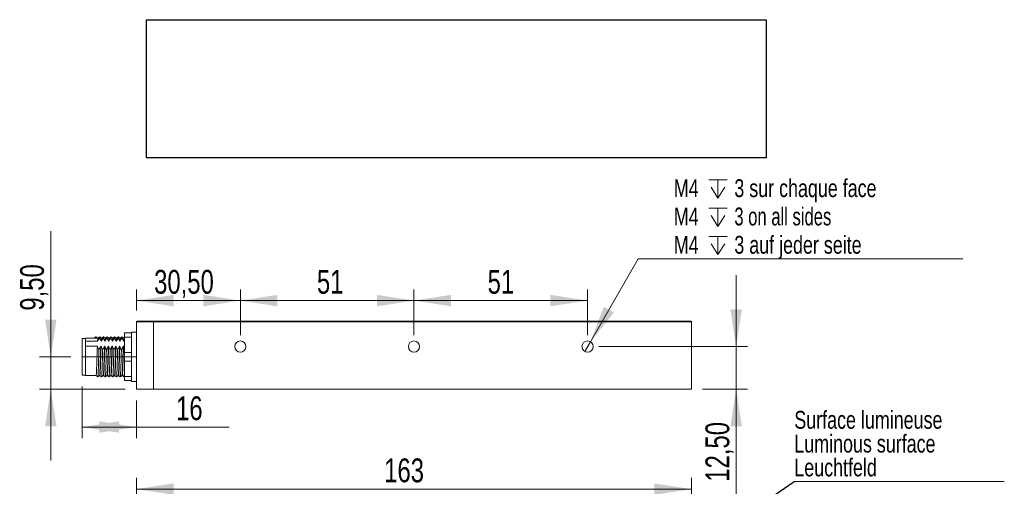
# Model space of a CAD drawing. Header units: millimetres. Extents: x 16 to 406, y 17 to 284.
# Tile 2 of 28: x 18 to 106, y 71 to 112. Entities that reach past the tile are written whole.
import ezdxf

# ---------------------------------------------------------------- set-up
doc = ezdxf.new("R2010")
doc.units = ezdxf.units.MM
doc.linetypes.add('CENTERX2', pattern=[20.32, 12.7, -2.54, 2.54, -2.54])
doc.styles.add('SLDTEXTSTYLE0', font='TXT', dxfattribs={"width": 0.75})
doc.styles.add('SLDTEXTSTYLE1', font='TXT', dxfattribs={"width": 0.696429})
doc.dimstyles.new('SLDDIMSTYLE0', dxfattribs={"dimtxt": 2.116667, "dimasz": 3.302, "dimexe": 0, "dimexo": 0.0625, "dimgap": 0.529167, "dimtad": 1, "dimtoh": 1, "dimlfac": 3.3, "dimrnd": 1e-09, "dimzin": 12, "dimdsep": 46, "dimtxsty": 'SLDTEXTSTYLE0', "dimsah": 1, "dimcen": 0.09, "dimadec": 0, "dimazin": 0, "dimtfac": 1, "dimtofl": 0, "dimtmove": 0, "dimatfit": 3, "dimfxl": 1, "dimtolj": 1, "dimtzin": 12, "dimarcsym": 0})
doc.dimstyles.new('SLDDIMSTYLE1', dxfattribs={"dimtxt": 0, "dimasz": 1.016, "dimexe": 0, "dimexo": 0.0625, "dimgap": 0, "dimtad": 0, "dimtih": 1, "dimtoh": 1, "dimdec": 0, "dimrnd": 1e-09, "dimzin": 0, "dimdsep": 46, "dimtxsty": 'Standard', "dimblk1": 'DOT', "dimblk2": 'DOT', "dimsah": 1, "dimcen": 0.09, "dimadec": 0, "dimazin": 0, "dimtfac": 1.016, "dimtdec": 0, "dimtofl": 0, "dimtmove": 0, "dimatfit": 3, "dimldrblk": 'DOT', "dimfxl": 1, "dimtolj": 1, "dimtzin": 0, "dimarcsym": 0})
doc.dimstyles.new('SLDDIMSTYLE2', dxfattribs={"dimtxt": 2.116667, "dimasz": 3.302, "dimexe": 0, "dimexo": 0.0625, "dimgap": 0.529167, "dimtad": 1, "dimtoh": 1, "dimlfac": 3.3, "dimrnd": 1e-09, "dimzin": 12, "dimdsep": 46, "dimtxsty": 'SLDTEXTSTYLE0', "dimsah": 1, "dimcen": 0.09, "dimadec": 0, "dimazin": 0, "dimtfac": 1, "dimtofl": 0, "dimtmove": 0, "dimatfit": 3, "dimfxl": 1, "dimtolj": 1, "dimtzin": 12, "dimarcsym": 0})
doc.dimstyles.new('SLDDIMSTYLE3', dxfattribs={"dimtxt": 1.5875, "dimasz": 3.302, "dimexe": 0, "dimexo": 0.0625, "dimgap": 0.396875, "dimtad": 0, "dimtih": 1, "dimtoh": 1, "dimlfac": 3.3, "dimrnd": 1e-09, "dimzin": 12, "dimdsep": 46, "dimtxsty": 'SLDTEXTSTYLE0', "dimsah": 1, "dimcen": 0.09, "dimadec": 0, "dimazin": 0, "dimtfac": 1, "dimtmove": 0, "dimatfit": 3, "dimfxl": 1, "dimtolj": 1, "dimtzin": 12, "dimarcsym": 0})
picture_1 = doc.add_image_def('image9.bmp', size_in_pixel=(283, 63))

# ---------------------------------------------------------------- blocks, each defined once
blk = doc.blocks.new('*D116')
at = {"color": 7, "linetype": 'Continuous', "lineweight": 0}
for p, q in [((28.311, 65.818), (28.311, 71.569)), ((77.705, 67.333), (77.705, 71.569)), ((28.311, 70.569), (77.705, 70.569))]:
    blk.add_line(p, q, dxfattribs=at)
for points in [[(28.311, 70.569), (31.613, 70.061), (31.613, 71.077)], [(77.705, 70.569), (74.403, 71.077), (74.403, 70.061)]]:
    blk.add_solid(points, dxfattribs=at)
at = {"color": 7, "linetype": 'Continuous', "lineweight": 0, "insert": (50.359, 73.298), "char_height": 2.1167, "attachment_point": 1, "style": 'SLDTEXTSTYLE0'}
blk.add_mtext('163', dxfattribs=at)
blk = doc.blocks.new('SW_NOTE_8')
at = {"color": 0, "linetype": 'Continuous', "lineweight": 0}
for p, q in [((0, 0), (18.692, 0)), ((18.692, 0), (0, 0)), ((0, 0), (18.692, 0)), ((18.692, 0), (0, 0)), ((0, 0), (18.692, 0)), ((18.692, 0), (0, 0))]:
    blk.add_line(p, q, dxfattribs=at)
at = {"color": 0, "linetype": 'Continuous', "lineweight": 0, "char_height": 1.5875, "attachment_point": 1, "style": 'SLDTEXTSTYLE0'}
for s, insert in [('Surface lumineuse', (0.001, 6.281)), ('Luminous surface', (0.001, 4.164)), ('Leuchtfeld', (0.001, 2.047))]:
    blk.add_mtext(s, dxfattribs=dict(at, insert=insert))
blk = doc.blocks.new('_DOT')
at = {"color": 0, "linetype": 'ByBlock', "lineweight": -2}
blk.add_line((-0.5, 0), (-1, 0), dxfattribs=at)
at = {"color": 0, "linetype": 'ByBlock', "const_width": 0.5}
blk.add_lwpolyline([(-0.25, 0, 1), (0.25, 0, 1)], format="xyb", close=True, dxfattribs=at)
blk = doc.blocks.new('*D121')
at = {"color": 7, "linetype": 'Continuous', "lineweight": 0}
for p, q in [((20.679, 82.343), (20.679, 93.504)), ((22.463, 82.343), (19.679, 82.343)), ((20.679, 82.343), (20.679, 79.464)), ((27.311, 79.464), (19.679, 79.464)), ((20.679, 79.464), (20.679, 73.114))]:
    blk.add_line(p, q, dxfattribs=at)
for points in [[(20.679, 82.343), (21.187, 85.645), (20.171, 85.645)], [(20.679, 79.464), (20.171, 76.162), (21.187, 76.162)]]:
    blk.add_solid(points, dxfattribs=at)
at = {"color": 7, "linetype": 'Continuous', "lineweight": 0, "insert": (17.95, 86.447), "char_height": 2.1167, "attachment_point": 1, "rotation": 90, "style": 'SLDTEXTSTYLE0'}
blk.add_mtext('9,50', dxfattribs=at)
blk = doc.blocks.new('*D122')
at = {"color": 7, "linetype": 'Continuous', "lineweight": 0}
for p, q in [((28.311, 86.464), (28.311, 88.342)), ((37.554, 84.252), (37.554, 88.342)), ((37.554, 87.342), (28.311, 87.342))]:
    blk.add_line(p, q, dxfattribs=at)
for points in [[(28.311, 87.342), (31.613, 86.834), (31.613, 87.85)], [(37.554, 87.342), (34.252, 87.85), (34.252, 86.834)]]:
    blk.add_solid(points, dxfattribs=at)
at = {"color": 7, "linetype": 'Continuous', "lineweight": 0, "insert": (29.881, 90.07), "char_height": 2.1167, "attachment_point": 1, "style": 'SLDTEXTSTYLE0'}
blk.add_mtext('30,50', dxfattribs=at)
blk = doc.blocks.new('*D123')
at = {"color": 7, "linetype": 'Continuous', "lineweight": 0}
for p, q in [((37.554, 84.252), (37.554, 88.342)), ((53.008, 84.252), (53.008, 88.342)), ((37.554, 87.342), (53.008, 87.342))]:
    blk.add_line(p, q, dxfattribs=at)
for points in [[(37.554, 87.342), (40.856, 86.834), (40.856, 87.85)], [(53.008, 87.342), (49.706, 87.85), (49.706, 86.834)]]:
    blk.add_solid(points, dxfattribs=at)
at = {"color": 7, "linetype": 'Continuous', "lineweight": 0, "insert": (44.371, 90.07), "char_height": 2.1167, "attachment_point": 1, "style": 'SLDTEXTSTYLE0'}
blk.add_mtext('51', dxfattribs=at)
blk = doc.blocks.new('*D124')
at = {"color": 7, "linetype": 'Continuous', "lineweight": 0}
for p, q in [((53.008, 84.252), (53.008, 88.342)), ((68.463, 84.252), (68.463, 88.342)), ((53.008, 87.342), (68.463, 87.342))]:
    blk.add_line(p, q, dxfattribs=at)
for points in [[(53.008, 87.342), (56.31, 86.834), (56.31, 87.85)], [(68.463, 87.342), (65.161, 87.85), (65.161, 86.834)]]:
    blk.add_solid(points, dxfattribs=at)
at = {"color": 7, "linetype": 'Continuous', "lineweight": 0, "insert": (59.566, 90.07), "char_height": 2.1167, "attachment_point": 1, "style": 'SLDTEXTSTYLE0'}
blk.add_mtext('51', dxfattribs=at)
blk = doc.blocks.new('*D125')
at = {"color": 7, "linetype": 'Continuous', "lineweight": 0}
for p, q in [((81.686, 83.252), (81.686, 89.602)), ((69.463, 83.252), (82.686, 83.252)), ((81.686, 83.252), (81.686, 79.464)), ((78.705, 79.464), (82.686, 79.464)), ((81.686, 79.464), (81.686, 69.643))]:
    blk.add_line(p, q, dxfattribs=at)
for points in [[(81.686, 83.252), (82.194, 86.554), (81.178, 86.554)], [(81.686, 79.464), (81.178, 76.162), (82.194, 76.162)]]:
    blk.add_solid(points, dxfattribs=at)
at = {"color": 7, "linetype": 'Continuous', "lineweight": 0, "insert": (78.957, 71.23), "char_height": 2.1167, "attachment_point": 1, "rotation": 90, "style": 'SLDTEXTSTYLE0'}
blk.add_mtext('12,50', dxfattribs=at)
blk = doc.blocks.new('*D126')
at = {"color": 7, "linetype": 'Continuous', "lineweight": 0}
for p, q in [((23.463, 79.706), (23.463, 75.092)), ((28.311, 78.464), (28.311, 75.092)), ((23.463, 76.092), (28.311, 76.092)), ((28.311, 76.092), (36.547, 76.092))]:
    blk.add_line(p, q, dxfattribs=at)
for points in [[(23.463, 76.092), (26.765, 75.584), (26.765, 76.6)], [(28.311, 76.092), (25.009, 76.6), (25.009, 75.584)]]:
    blk.add_solid(points, dxfattribs=at)
at = {"color": 7, "linetype": 'Continuous', "lineweight": 0, "insert": (31.833, 78.82), "char_height": 2.1167, "attachment_point": 1, "style": 'SLDTEXTSTYLE0'}
blk.add_mtext('16', dxfattribs=at)
blk = doc.blocks.new('SW_SYMBOL_HOLE_DEPTH')
at = {"color": 0, "linetype": 'Continuous', "lineweight": 0}
for p, q in [((0, 875), (800, 875)), ((400, 875), (400, 75)), ((100, 555), (400, 75)), ((700, 555), (400, 75))]:
    blk.add_line(p, q, dxfattribs=at)
blk = doc.blocks.new('*D127')
at = {"color": 7, "linetype": 'Continuous', "lineweight": 0}
for p, q in [((68.713, 83.685), (72.965, 91.055)), ((72.965, 91.055), (101.856, 91.055)), ((68.213, 82.819), (68.713, 83.685))]:
    blk.add_line(p, q, dxfattribs=at)
blk.add_solid([(68.713, 83.685), (70.803, 86.291), (69.923, 86.799)], dxfattribs=at)
at = {"color": 7, "linetype": 'Continuous', "lineweight": 0, "xscale": 0.0020277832, "yscale": 0.0020277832, "zscale": 0.0020277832}
for p in [(79.259, 96.31), (79.259, 93.793), (79.259, 91.276)]:
    blk.add_blockref('SW_SYMBOL_HOLE_DEPTH', p, dxfattribs=at)
at = {"color": 7, "linetype": 'Continuous', "lineweight": 0, "char_height": 1.5875, "attachment_point": 1}
for s, insert, style in [('3 sur chaque face', (81.529, 98.136), 'SLDTEXTSTYLE0'), ('M4', (76.14, 98.136), 'SLDTEXTSTYLE0'), ('M4', (76.14, 95.619), 'SLDTEXTSTYLE0'), ('3 on all sides', (81.529, 95.619), 'SLDTEXTSTYLE1'), ('M4', (76.14, 93.102), 'SLDTEXTSTYLE0'), ('3 auf jeder seite', (81.529, 93.102), 'SLDTEXTSTYLE0')]:
    blk.add_mtext(s, dxfattribs=dict(at, insert=insert, style=style))

msp = doc.modelspace()

# ---------------------------------------------------------------- linework, layer by layer
at = {"color": 7, "linetype": 'Continuous', "lineweight": 15}
for p, q in [((28.3111, 85.4638), (28.3717, 85.5245)), ((29.8263, 85.4638), (28.3111, 85.4638)), ((28.3111, 79.4638), (28.3111, 85.4638)), ((28.3717, 85.5245), (29.8263, 85.5245)), ((29.8263, 85.5245), (29.8263, 85.4638)), ((29.8263, 85.5245), (76.1899, 85.5245)), ((29.8263, 85.4638), (29.8263, 85.5245)), ((29.8263, 79.4638), (29.8263, 85.4638)), ((76.1899, 85.4638), (29.8263, 85.4638)), ((29.8263, 79.4638), (29.8263, 85.4638)), ((76.1899, 85.5245), (76.1899, 85.4638)), ((76.1899, 85.5245), (77.6445, 85.5245)), ((77.7051, 85.4638), (76.1899, 85.4638)), ((77.7051, 85.4638), (77.6445, 85.5245)), ((77.7051, 79.4638), (77.7051, 85.4638)), ((27.2505, 84.4638), (27.8566, 84.4638)), ((27.2505, 84.0851), (27.2505, 84.4638)), ((27.8566, 84.5396), (27.8566, 84.4638)), ((27.8566, 84.4638), (27.8566, 84.0851)), ((23.4626, 82.3426), (23.4626, 83.979)), ((23.7657, 83.7234), (23.7657, 84.0093)), ((23.7657, 83.7234), (23.7657, 83.4997)), ((23.7657, 83.7234), (24.8476, 83.7234)), ((23.7657, 83.4997), (23.7657, 83.276)), ((24.8277, 83.276), (23.7657, 83.276)), ((23.7657, 80.676), (23.7657, 83.276)), ((24.546, 84.0093), (24.6975, 84.1305)), ((24.849, 84.0093), (24.546, 84.0093)), ((24.6975, 84.1305), (24.849, 84.0093)), ((25.161, 83.276), (25.1307, 83.276)), ((25.1506, 83.7234), (25.1809, 83.7234)), ((25.4944, 83.276), (25.4641, 83.276)), ((25.4839, 83.7234), (25.5142, 83.7234)), ((25.8277, 83.276), (25.7974, 83.276)), ((25.8173, 83.7234), (25.8476, 83.7234)), ((26.161, 83.276), (26.1307, 83.276)), ((26.1506, 83.7234), (26.1809, 83.7234)), ((26.4944, 83.276), (26.4641, 83.276)), ((26.4839, 83.7234), (26.5142, 83.7234)), ((26.8277, 83.276), (26.7974, 83.276)), ((26.8173, 83.7234), (26.8476, 83.7234)), ((27.161, 83.276), (27.1307, 83.276)), ((27.1506, 83.7234), (27.1809, 83.7234)), ((27.8566, 84.0851), (27.2505, 84.0851)), ((27.2505, 84.0851), (27.2505, 82.7214)), ((27.8566, 84.0851), (27.8566, 83.8986)), ((27.8566, 83.8986), (27.8566, 82.9079)), ((27.2505, 82.7214), (27.8566, 82.7214)), ((27.2505, 81.9638), (27.2505, 82.7214)), ((27.8566, 82.9079), (27.8566, 82.7214)), ((27.8566, 82.7214), (27.8566, 81.9638)), ((23.4626, 80.7063), (23.4626, 82.3426)), ((27.8566, 81.9638), (27.2505, 81.9638)), ((27.2505, 81.9638), (27.2505, 80.6002)), ((27.8566, 81.9638), (27.8566, 81.7774)), ((27.8566, 81.7774), (27.8566, 80.7867)), ((27.8566, 80.7867), (27.8566, 80.6002)), ((27.2505, 80.6002), (27.8566, 80.6002)), ((27.2505, 80.2214), (27.2505, 80.6002)), ((27.8566, 80.2214), (27.2505, 80.2214)), ((27.8566, 80.6002), (27.8566, 80.2214)), ((27.8566, 80.2214), (27.8566, 80.1457)), ((28.3111, 79.4638), (29.8263, 79.4638)), ((29.8263, 79.4638), (77.7051, 79.4638))]:
    msp.add_line(p, q, dxfattribs=at)
at = {"color": 7, "linetype": 'CENTERX2', "lineweight": 0}
msp.add_line((23.4626, 82.3426), (28.2531, 82.3426), dxfattribs=at)
at = {"color": 7, "linetype": 'Continuous', "lineweight": 15}
for centre in [(37.5535, 83.2517), (53.0081, 83.2517), (68.4626, 83.2517)]:
    msp.add_circle(centre, 0.5, dxfattribs=at)
for points in [[(28.3111, 84.5396), (27.8566, 84.5396)], [(23.7657, 83.979), (23.4626, 83.979)], [(24.5409, 84.0093), (23.7657, 84.0093)], [(24.6987, 84.1247), (24.6975, 84.1305)], [(24.8502, 84.0038), (24.849, 84.0093)], [(24.8793, 84.0093), (24.8541, 84.0093)], [(25.546, 84.0093), (25.5156, 84.0093)], [(25.8794, 84.0093), (25.849, 84.0093)], [(26.8793, 84.0093), (26.849, 84.0093)], [(27.1809, 83.7234), (27.2505, 83.8681)], [(27.2127, 84.0093), (27.1823, 84.0093)], [(27.2505, 84.0401), (27.2114, 84.0088)], [(23.4626, 80.7063), (23.7657, 80.7063)], [(23.7657, 80.676), (24.7126, 80.676)], [(25.349, 80.676), (25.3793, 80.676)], [(25.6823, 80.676), (25.7127, 80.676)], [(26.0157, 80.676), (26.046, 80.676)], [(27.0156, 80.676), (27.046, 80.676)], [(27.1987, 80.5552), (27.2505, 80.5967)], [(27.8566, 80.1457), (28.3111, 80.1457)]]:
    msp.add_open_spline(points, degree=1, dxfattribs=at)
for points, knots in [([(24.8502, 84.0088), (24.825, 84.029), (24.7744, 84.0694), (24.7239, 84.1098), (24.6986, 84.1301)], [0, 0, 0, 0, 0.4999981, 1, 1, 1, 1]), ([(24.8277, 83.276), (24.8257, 83.222), (24.8184, 83.0311), (24.8056, 82.6618), (24.7911, 82.1772), (24.7755, 81.7052), (24.7598, 81.2875), (24.7453, 80.9526), (24.7293, 80.7467), (24.7187, 80.6582), (24.7131, 80.6802), (24.7126, 80.6823)], [0, 0, 0, 0, 0.0531468, 0.1877034, 0.3192349, 0.4531414, 0.5871672, 0.7186424, 0.8531451, 0.9862195, 1, 1, 1, 1]), ([(24.9671, 82.9904), (24.9532, 83.0119), (24.9166, 83.0683), (24.8662, 83.163), (24.8406, 83.2382), (24.8277, 83.276)], [0, 0, 0, 0, 0.2340907, 0.6153347, 1, 1, 1, 1]), ([(24.8476, 83.7234), (24.8691, 83.7723), (24.9015, 83.8458), (24.9609, 83.9399), (24.9944, 83.986), (25.0112, 84.009)], [0, 0, 0, 0, 0.4964617, 0.7479034, 1, 1, 1, 1]), ([(24.878, 83.9948), (24.8746, 83.9912), (24.8661, 83.9822), (24.8555, 83.8564), (24.8489, 83.7466), (24.8476, 83.7234)], [0, 0, 0, 0, 0.3530326, 0.8637262, 1, 1, 1, 1]), ([(25.0297, 84.1301), (25.0044, 84.1098), (24.9539, 84.0694), (24.9033, 84.029), (24.8781, 84.0088)], [0, 0, 0, 0, 0.500006, 1, 1, 1, 1]), ([(25.1307, 83.276), (25.1092, 83.2272), (25.0768, 83.1536), (25.0174, 83.0595), (24.9839, 83.0135), (24.9671, 82.9904)], [0, 0, 0, 0, 0.4964606, 0.7479037, 1, 1, 1, 1]), ([(25.0296, 84.1204), (25.0274, 84.1199), (25.0215, 84.1185), (25.0152, 84.0512), (25.0112, 84.009)], [0, 0, 0, 0, 0.3738028, 1, 1, 1, 1]), ([(25.0112, 84.009), (25.0251, 83.9876), (25.0617, 83.9311), (25.1121, 83.8364), (25.1377, 83.7612), (25.1506, 83.7234)], [0, 0, 0, 0, 0.23409102, 0.61533398, 1, 1, 1, 1]), ([(25.1307, 83.276), (25.1287, 83.222), (25.1214, 83.0311), (25.1086, 82.6618), (25.0942, 82.1772), (25.0785, 81.7052), (25.0628, 81.2876), (25.0484, 80.9522), (25.0324, 80.7483), (25.0221, 80.6587), (25.017, 80.6773), (25.017, 80.6775)], [0, 0, 0, 0, 0.0537784, 0.189934, 0.3230286, 0.4585264, 0.5941449, 0.7271826, 0.8632838, 0.9979395, 1, 1, 1, 1]), ([(25.1836, 84.0088), (25.1583, 84.029), (25.1078, 84.0694), (25.0573, 84.1098), (25.032, 84.13)], [0, 0, 0, 0, 0.4999978, 1, 1, 1, 1]), ([(25.161, 83.276), (25.1601, 83.2514), (25.154, 83.0916), (25.1423, 82.7632), (25.1275, 82.2807), (25.1123, 81.8024), (25.0963, 81.3703), (25.0819, 81.0152), (25.0661, 80.7794), (25.054, 80.6692), (25.0475, 80.6865), (25.0459, 80.6906)], [0, 0, 0, 0, 0.0244712, 0.1591536, 0.2912353, 0.4244078, 0.5588904, 0.6903543, 0.8244466, 0.9583001, 1, 1, 1, 1]), ([(25.1823, 83.9981), (25.1784, 83.9944), (25.1696, 83.9859), (25.1586, 83.8565), (25.152, 83.7466), (25.1506, 83.7234)], [0, 0, 0, 0, 0.37901627, 0.86919928, 1, 1, 1, 1]), ([(25.3005, 82.9904), (25.2865, 83.0119), (25.2499, 83.0683), (25.1995, 83.163), (25.1739, 83.2382), (25.161, 83.276)], [0, 0, 0, 0, 0.2340911, 0.615334, 1, 1, 1, 1]), ([(25.1809, 83.7234), (25.2024, 83.7723), (25.2348, 83.8458), (25.2942, 83.9399), (25.3277, 83.986), (25.3445, 84.009)], [0, 0, 0, 0, 0.4964608, 0.747903, 1, 1, 1, 1]), ([(25.2114, 83.992), (25.209, 83.9934), (25.2016, 83.9977), (25.1911, 83.8876), (25.1834, 83.7637), (25.1809, 83.7234)], [0, 0, 0, 0, 0.2445616, 0.7547381, 1, 1, 1, 1]), ([(25.363, 84.1301), (25.3377, 84.1098), (25.2872, 84.0694), (25.2367, 84.029), (25.2114, 84.0088)], [0, 0, 0, 0, 0.4999969, 1, 1, 1, 1]), ([(25.4641, 83.276), (25.4426, 83.2272), (25.4102, 83.1536), (25.3507, 83.0595), (25.3172, 83.0135), (25.3005, 82.9904)], [0, 0, 0, 0, 0.4964596, 0.7479042, 1, 1, 1, 1]), ([(25.363, 84.1173), (25.3613, 84.1193), (25.3554, 84.1263), (25.349, 84.0579), (25.3445, 84.009)], [0, 0, 0, 0, 0.2858667, 1, 1, 1, 1]), ([(25.3445, 84.009), (25.3584, 83.9876), (25.395, 83.9311), (25.4455, 83.8364), (25.4711, 83.7612), (25.4839, 83.7234)], [0, 0, 0, 0, 0.2340906, 0.6153347, 1, 1, 1, 1]), ([(25.4641, 83.276), (25.4631, 83.2514), (25.457, 83.0916), (25.4453, 82.7632), (25.4306, 82.2807), (25.4153, 81.8023), (25.3993, 81.3704), (25.3849, 81.015), (25.3692, 80.7804), (25.3575, 80.6709), (25.3514, 80.6857), (25.3503, 80.6884)], [0, 0, 0, 0, 0.0247591, 0.1610263, 0.2946621, 0.4294016, 0.5654666, 0.6984773, 0.8341473, 0.9695759, 1, 1, 1, 1]), ([(25.5169, 84.0088), (25.4917, 84.029), (25.4411, 84.0694), (25.3906, 84.1098), (25.3653, 84.13)], [0, 0, 0, 0, 0.5000023, 1, 1, 1, 1]), ([(25.4944, 83.276), (25.4892, 83.1365), (25.4788, 82.8591), (25.4637, 82.3807), (25.449, 81.9017), (25.4329, 81.4567), (25.4183, 81.0826), (25.4029, 80.8189), (25.3894, 80.6818), (25.3819, 80.6899), (25.3793, 80.6927)], [0, 0, 0, 0, 0.1325269, 0.2634701, 0.3957068, 0.5303774, 0.6622479, 0.7956651, 0.9300362, 1, 1, 1, 1]), ([(25.5156, 83.9928), (25.5129, 83.9949), (25.5051, 84.0005), (25.4941, 83.8879), (25.4864, 83.7637), (25.4839, 83.7234)], [0, 0, 0, 0, 0.2753501, 0.7647341, 1, 1, 1, 1]), ([(25.6338, 82.9904), (25.6199, 83.0119), (25.5833, 83.0683), (25.5328, 83.163), (25.5072, 83.2382), (25.4944, 83.276)], [0, 0, 0, 0, 0.2340907, 0.6153347, 1, 1, 1, 1]), ([(25.5142, 83.7234), (25.5357, 83.7723), (25.5681, 83.8458), (25.6276, 83.9399), (25.6611, 83.986), (25.6779, 84.009)], [0, 0, 0, 0, 0.4964617, 0.7479034, 1, 1, 1, 1]), ([(25.5447, 83.9954), (25.5434, 83.9982), (25.5371, 84.0117), (25.5267, 83.9159), (25.5179, 83.7795), (25.5142, 83.7234)], [0, 0, 0, 0, 0.1368642, 0.6456091, 1, 1, 1, 1]), ([(25.6963, 84.1301), (25.6711, 84.1098), (25.6205, 84.0694), (25.57, 84.029), (25.5447, 84.0088)], [0, 0, 0, 0, 0.500006, 1, 1, 1, 1]), ([(25.7974, 83.276), (25.7759, 83.2272), (25.7435, 83.1536), (25.6841, 83.0595), (25.6506, 83.0135), (25.6338, 82.9904)], [0, 0, 0, 0, 0.4964606, 0.7479037, 1, 1, 1, 1]), ([(25.6964, 84.1174), (25.6952, 84.1204), (25.6892, 84.1353), (25.6829, 84.0652), (25.6779, 84.009)], [0, 0, 0, 0, 0.198378, 1, 1, 1, 1]), ([(25.6779, 84.009), (25.6918, 83.9876), (25.7284, 83.9311), (25.7788, 83.8364), (25.8044, 83.7612), (25.8173, 83.7234)], [0, 0, 0, 0, 0.23409102, 0.61533398, 1, 1, 1, 1]), ([(25.7974, 83.276), (25.7922, 83.1365), (25.7819, 82.8591), (25.7668, 82.3807), (25.752, 81.9017), (25.736, 81.4568), (25.7213, 81.0824), (25.7059, 80.8196), (25.6929, 80.6845), (25.6858, 80.6911), (25.6836, 80.6931)], [0, 0, 0, 0, 0.1340739, 0.2665456, 0.4003259, 0.5365685, 0.6699783, 0.804953, 0.9408925, 1, 1, 1, 1]), ([(25.8503, 84.0088), (25.825, 84.029), (25.7745, 84.0694), (25.7239, 84.1098), (25.6987, 84.13)], [0, 0, 0, 0, 0.4999978, 1, 1, 1, 1]), ([(25.8277, 83.276), (25.8231, 83.1523), (25.8139, 82.9057), (25.7996, 82.4671), (25.7857, 82.0026), (25.7696, 81.5463), (25.7546, 81.1544), (25.7397, 80.8647), (25.7249, 80.6962), (25.7163, 80.6909), (25.7127, 80.6887)], [0, 0, 0, 0, 0.1182457, 0.2356841, 0.3672649, 0.5018402, 0.6345152, 0.766992, 0.9016006, 1, 1, 1, 1]), ([(25.8503, 83.9921), (25.8481, 83.9975), (25.841, 84.0153), (25.8297, 83.9169), (25.8209, 83.7798), (25.8173, 83.7234)], [0, 0, 0, 0, 0.2055453, 0.6738086, 1, 1, 1, 1]), ([(25.9671, 82.9904), (25.9532, 83.0119), (25.9166, 83.0683), (25.8662, 83.163), (25.8406, 83.2382), (25.8277, 83.276)], [0, 0, 0, 0, 0.2340911, 0.615334, 1, 1, 1, 1]), ([(25.8781, 84.005), (25.8778, 84.006), (25.8725, 84.0242), (25.8623, 83.9407), (25.8523, 83.7937), (25.8476, 83.7234)], [0, 0, 0, 0, 0.0301428, 0.5365928, 1, 1, 1, 1]), ([(25.8476, 83.7234), (25.8691, 83.7723), (25.9015, 83.8458), (25.9609, 83.9399), (25.9944, 83.986), (26.0112, 84.009)], [0, 0, 0, 0, 0.4964608, 0.747903, 1, 1, 1, 1]), ([(26.0297, 84.1301), (26.0044, 84.1098), (25.9539, 84.0694), (25.9033, 84.029), (25.8781, 84.0088)], [0, 0, 0, 0, 0.4999969, 1, 1, 1, 1]), ([(26.1307, 83.276), (26.1092, 83.2272), (26.0768, 83.1536), (26.0174, 83.0595), (25.9839, 83.0135), (25.9671, 82.9904)], [0, 0, 0, 0, 0.4964596, 0.7479042, 1, 1, 1, 1]), ([(26.0321, 84.1172), (26.031, 84.122), (26.0248, 84.1484), (26.0179, 84.085), (26.0119, 84.0173), (26.0112, 84.009)], [0, 0, 0, 0, 0.1663823, 0.8977941, 1, 1, 1, 1]), ([(26.0112, 84.009), (26.0251, 83.9876), (26.0617, 83.9311), (26.1121, 83.8364), (26.1377, 83.7612), (26.1506, 83.7234)], [0, 0, 0, 0, 0.2340906, 0.6153347, 1, 1, 1, 1]), ([(26.1307, 83.276), (26.1261, 83.1523), (26.1169, 82.9057), (26.1026, 82.4671), (26.0887, 82.0026), (26.0727, 81.5463), (26.0576, 81.1543), (26.0427, 80.8652), (26.0284, 80.6998), (26.0202, 80.6939), (26.017, 80.6916)], [0, 0, 0, 0, 0.1196085, 0.2384004, 0.3714976, 0.5076239, 0.641828, 0.7758316, 0.9119916, 1, 1, 1, 1]), ([(26.1836, 84.0088), (26.1583, 84.029), (26.1078, 84.0694), (26.0573, 84.1098), (26.032, 84.13)], [0, 0, 0, 0, 0.5000023, 1, 1, 1, 1]), ([(26.161, 83.276), (26.157, 83.168), (26.1489, 82.9521), (26.1356, 82.5531), (26.1223, 82.1049), (26.1064, 81.6389), (26.0909, 81.2306), (26.0764, 80.9165), (26.0605, 80.7126), (26.0507, 80.6898), (26.046, 80.6787)], [0, 0, 0, 0, 0.1039488, 0.2076301, 0.3390087, 0.4732569, 0.6067897, 0.7385058, 0.8731197, 1, 1, 1, 1]), ([(26.1837, 83.9967), (26.1825, 84.0013), (26.1764, 84.0255), (26.1654, 83.9426), (26.1554, 83.7943), (26.1506, 83.7234)], [0, 0, 0, 0, 0.1071026, 0.5733649, 1, 1, 1, 1]), ([(26.3005, 82.9904), (26.2865, 83.0119), (26.2499, 83.0683), (26.1995, 83.163), (26.1739, 83.2382), (26.161, 83.276)], [0, 0, 0, 0, 0.2340907, 0.6153347, 1, 1, 1, 1]), ([(26.1809, 83.7234), (26.2024, 83.7723), (26.2348, 83.8458), (26.2942, 83.9399), (26.3277, 83.986), (26.3445, 84.009)], [0, 0, 0, 0, 0.4964617, 0.7479034, 1, 1, 1, 1]), ([(26.2114, 84.0005), (26.2071, 83.992), (26.1973, 83.9725), (26.1868, 83.8139), (26.1809, 83.7234)], [0, 0, 0, 0, 0.4295772, 1, 1, 1, 1]), ([(26.363, 84.1301), (26.3377, 84.1098), (26.2872, 84.0694), (26.2367, 84.029), (26.2114, 84.0088)], [0, 0, 0, 0, 0.500006, 1, 1, 1, 1]), ([(26.4641, 83.276), (26.4426, 83.2272), (26.4102, 83.1536), (26.3507, 83.0595), (26.3172, 83.0135), (26.3005, 82.9904)], [0, 0, 0, 0, 0.4964606, 0.7479037, 1, 1, 1, 1]), ([(26.3629, 84.1211), (26.3587, 84.1126), (26.3527, 84.1006), (26.3464, 84.0299), (26.3445, 84.009)], [0, 0, 0, 0, 0.7055929, 1, 1, 1, 1]), ([(26.3445, 84.009), (26.3584, 83.9876), (26.395, 83.9311), (26.4455, 83.8364), (26.4711, 83.7612), (26.4839, 83.7234)], [0, 0, 0, 0, 0.23409102, 0.61533398, 1, 1, 1, 1]), ([(26.4641, 83.276), (26.46, 83.168), (26.4519, 82.9521), (26.4386, 82.5531), (26.4253, 82.1049), (26.4094, 81.639), (26.394, 81.2305), (26.3794, 80.9169), (26.364, 80.717), (26.3546, 80.6944), (26.3503, 80.6839)], [0, 0, 0, 0, 0.1051177, 0.2099648, 0.3428208, 0.4785786, 0.6136128, 0.74681, 0.8829377, 1, 1, 1, 1]), ([(26.5169, 84.0088), (26.4917, 84.029), (26.4411, 84.0694), (26.3906, 84.1098), (26.3653, 84.13)], [0, 0, 0, 0, 0.4999978, 1, 1, 1, 1]), ([(26.4944, 83.276), (26.4873, 83.084), (26.4749, 82.7505), (26.4587, 82.207), (26.4432, 81.7344), (26.4274, 81.3118), (26.413, 80.9709), (26.397, 80.7558), (26.3859, 80.6614), (26.3801, 80.6824), (26.3793, 80.6854)], [0, 0, 0, 0, 0.1786463, 0.3103818, 0.4441793, 0.5784544, 0.7099647, 0.8444568, 0.9778756, 1, 1, 1, 1]), ([(26.5156, 84.0053), (26.511, 83.9966), (26.5007, 83.9773), (26.4899, 83.8133), (26.4839, 83.7234)], [0, 0, 0, 0, 0.4521026, 1, 1, 1, 1]), ([(26.6338, 82.9904), (26.6199, 83.0119), (26.5833, 83.0683), (26.5328, 83.163), (26.5072, 83.2382), (26.4944, 83.276)], [0, 0, 0, 0, 0.2340911, 0.615334, 1, 1, 1, 1]), ([(26.5142, 83.7234), (26.5357, 83.7723), (26.5681, 83.8458), (26.6276, 83.9399), (26.6611, 83.986), (26.6778, 84.009)], [0, 0, 0, 0, 0.4964608, 0.747903, 1, 1, 1, 1]), ([(26.5447, 83.9933), (26.5415, 83.9921), (26.5318, 83.9884), (26.5213, 83.8306), (26.5142, 83.7234)], [0, 0, 0, 0, 0.3211899, 1, 1, 1, 1]), ([(26.6963, 84.1301), (26.6711, 84.1098), (26.6205, 84.0694), (26.57, 84.029), (26.5447, 84.0088)], [0, 0, 0, 0, 0.4999969, 1, 1, 1, 1]), ([(26.7974, 83.276), (26.7759, 83.2272), (26.7435, 83.1536), (26.6841, 83.0595), (26.6506, 83.0135), (26.6338, 82.9904)], [0, 0, 0, 0, 0.4964596, 0.7479042, 1, 1, 1, 1]), ([(26.6962, 84.1135), (26.6931, 84.1128), (26.6872, 84.1116), (26.6808, 84.0419), (26.6778, 84.009)], [0, 0, 0, 0, 0.5279249, 1, 1, 1, 1]), ([(26.6778, 84.009), (26.6918, 83.9876), (26.7284, 83.9311), (26.7788, 83.8364), (26.8044, 83.7612), (26.8173, 83.7234)], [0, 0, 0, 0, 0.2340906, 0.6153347, 1, 1, 1, 1]), ([(26.7974, 83.276), (26.7903, 83.084), (26.778, 82.7505), (26.7618, 82.207), (26.7462, 81.7344), (26.7304, 81.3118), (26.716, 80.9709), (26.7001, 80.7558), (26.6889, 80.6614), (26.6831, 80.6824), (26.6823, 80.6854)], [0, 0, 0, 0, 0.1786463, 0.3103818, 0.4441793, 0.5784544, 0.7099647, 0.8444568, 0.9778756, 1, 1, 1, 1]), ([(26.8503, 84.0088), (26.825, 84.029), (26.7745, 84.0694), (26.7239, 84.1098), (26.6987, 84.13)], [0, 0, 0, 0, 0.5000023, 1, 1, 1, 1]), ([(26.8277, 83.276), (26.8218, 83.1164), (26.8106, 82.8164), (26.7951, 82.3107), (26.78, 81.8322), (26.7639, 81.3958), (26.7495, 81.035), (26.7338, 80.7906), (26.7213, 80.6728), (26.7145, 80.6878), (26.7126, 80.6919)], [0, 0, 0, 0, 0.150393, 0.2827457, 0.4156737, 0.5502671, 0.6818345, 0.8157776, 0.9498401, 1, 1, 1, 1]), ([(26.849, 83.9959), (26.8454, 83.995), (26.8352, 83.9926), (26.8244, 83.8296), (26.8173, 83.7234)], [0, 0, 0, 0, 0.3486653, 1, 1, 1, 1]), ([(26.9671, 82.9904), (26.9532, 83.0119), (26.9166, 83.0683), (26.8662, 83.163), (26.8406, 83.2382), (26.8277, 83.276)], [0, 0, 0, 0, 0.2340907, 0.6153347, 1, 1, 1, 1]), ([(26.8476, 83.7234), (26.8691, 83.7723), (26.9015, 83.8458), (26.9609, 83.9399), (26.9944, 83.986), (27.0112, 84.009)], [0, 0, 0, 0, 0.4964617, 0.7479034, 1, 1, 1, 1]), ([(26.878, 83.9924), (26.876, 83.9947), (26.8701, 84.0014), (26.8597, 83.9096), (26.8516, 83.7855), (26.8476, 83.7234)], [0, 0, 0, 0, 0.2120663, 0.6055251, 1, 1, 1, 1]), ([(27.0297, 84.1301), (27.0044, 84.1098), (26.9539, 84.0694), (26.9033, 84.029), (26.8781, 84.0088)], [0, 0, 0, 0, 0.500006, 1, 1, 1, 1]), ([(27.1307, 83.276), (27.1092, 83.2272), (27.0768, 83.1536), (27.0174, 83.0595), (26.9839, 83.0135), (26.9671, 82.9904)], [0, 0, 0, 0, 0.4964606, 0.7479037, 1, 1, 1, 1]), ([(27.0296, 84.1123), (27.0275, 84.1153), (27.0216, 84.1239), (27.0153, 84.0542), (27.0112, 84.009)], [0, 0, 0, 0, 0.3516164, 1, 1, 1, 1]), ([(27.0112, 84.009), (27.0251, 83.9876), (27.0617, 83.9311), (27.1121, 83.8364), (27.1377, 83.7612), (27.1506, 83.7234)], [0, 0, 0, 0, 0.23409102, 0.61533398, 1, 1, 1, 1]), ([(27.1307, 83.276), (27.1248, 83.1164), (27.1136, 82.8164), (27.0981, 82.3107), (27.083, 81.8322), (27.067, 81.3958), (27.0525, 81.035), (27.0368, 80.7906), (27.0243, 80.6728), (27.0175, 80.6878), (27.0156, 80.6919)], [0, 0, 0, 0, 0.150393, 0.2827457, 0.4156737, 0.5502671, 0.6818345, 0.8157776, 0.9498401, 1, 1, 1, 1]), ([(27.1836, 84.0088), (27.1583, 84.029), (27.1078, 84.0694), (27.0573, 84.1098), (27.032, 84.13)], [0, 0, 0, 0, 0.4999978, 1, 1, 1, 1]), ([(27.161, 83.276), (27.1563, 83.1483), (27.1463, 82.8809), (27.1314, 82.4142), (27.1167, 81.9318), (27.1006, 81.4833), (27.0859, 81.1037), (27.0706, 80.832), (27.0568, 80.6859), (27.0489, 80.6905), (27.046, 80.6922)], [0, 0, 0, 0, 0.1219192, 0.2551626, 0.3871567, 0.5218245, 0.6538917, 0.7870499, 0.9215179, 1, 1, 1, 1]), ([(27.1836, 83.9926), (27.1807, 83.9967), (27.174, 84.0061), (27.1627, 83.9105), (27.1546, 83.7858), (27.1506, 83.7234)], [0, 0, 0, 0, 0.2747593, 0.636912, 1, 1, 1, 1]), ([(27.2505, 83.0723), (27.2337, 83.1024), (27.1967, 83.1687), (27.1736, 83.2382), (27.161, 83.276)], [0, 0, 0, 0, 0.4547374, 1, 1, 1, 1]), ([(27.2114, 83.9976), (27.2104, 84.0003), (27.205, 84.0142), (27.1947, 83.9298), (27.1855, 83.7924), (27.1809, 83.7234)], [0, 0, 0, 0, 0.10470489, 0.55081914, 1, 1, 1, 1]), ([(24.9671, 82.9904), (24.9628, 82.8557), (24.9543, 82.5892), (24.9417, 82.1333), (24.927, 81.659), (24.9113, 81.2108), (24.8968, 80.8511), (24.8808, 80.6321), (24.8706, 80.5362), (24.8654, 80.5564), (24.8653, 80.5569)], [0, 0, 0, 0, 0.1232582, 0.2438207, 0.3949472, 0.5462084, 0.6945916, 0.8463909, 0.9965785, 1, 1, 1, 1]), ([(25.3005, 82.9904), (25.2967, 82.8735), (25.2893, 82.6423), (25.2776, 82.2258), (25.2638, 81.7631), (25.2478, 81.2996), (25.2334, 80.9184), (25.2176, 80.6667), (25.2059, 80.5492), (25.1998, 80.5652), (25.1987, 80.5683)], [0, 0, 0, 0, 0.107338, 0.2123579, 0.362642, 0.5144041, 0.6627605, 0.8140822, 0.9651347, 1, 1, 1, 1]), ([(25.6338, 82.9904), (25.6276, 82.7902), (25.6163, 82.4246), (25.6005, 81.8687), (25.5844, 81.3926), (25.5698, 80.9907), (25.5544, 80.7089), (25.5414, 80.5638), (25.5342, 80.5709), (25.5321, 80.5731)], [0, 0, 0, 0, 0.1805762, 0.3299119, 0.4819953, 0.6309175, 0.781586, 0.9333313, 1, 1, 1, 1]), ([(25.9671, 82.9904), (25.962, 82.8262), (25.9516, 82.4986), (25.9372, 81.9769), (25.9212, 81.4887), (25.9061, 81.0678), (25.8912, 80.7578), (25.8769, 80.5802), (25.8687, 80.5739), (25.8654, 80.5714)], [0, 0, 0, 0, 0.1493243, 0.2979113, 0.449879, 0.5997015, 0.7493001, 0.9013054, 1, 1, 1, 1]), ([(26.3005, 82.9904), (26.2964, 82.862), (26.2871, 82.5717), (26.2738, 82.0868), (26.2579, 81.588), (26.2424, 81.1496), (26.2279, 80.8132), (26.2125, 80.5987), (26.2031, 80.5744), (26.1987, 80.5632)], [0, 0, 0, 0, 0.1176656, 0.2660021, 0.4175777, 0.5683456, 0.7170629, 0.8690512, 1, 1, 1, 1]), ([(26.6338, 82.9904), (26.6308, 82.8976), (26.6226, 82.6439), (26.6103, 82.1977), (26.5947, 81.6901), (26.5789, 81.2366), (26.5645, 80.872), (26.5486, 80.6368), (26.537, 80.5443), (26.5308, 80.5606), (26.5296, 80.5638)], [0, 0, 0, 0, 0.0836552, 0.2287389, 0.3760929, 0.5239728, 0.6688086, 0.8169274, 0.9638645, 1, 1, 1, 1]), ([(26.9671, 82.9904), (26.9653, 82.933), (26.9582, 82.715), (26.9466, 82.3089), (26.9315, 81.7949), (26.9155, 81.3269), (26.901, 80.94), (26.8853, 80.6772), (26.8732, 80.5571), (26.8668, 80.565), (26.8654, 80.5668)], [0, 0, 0, 0, 0.0534373, 0.2027902, 0.3527922, 0.5046728, 0.6531398, 0.8042869, 0.9555686, 1, 1, 1, 1]), ([(24.7114, 80.6765), (24.7367, 80.6563), (24.7872, 80.6158), (24.8377, 80.5754), (24.863, 80.5552)], [0, 0, 0, 0, 0.4999936, 1, 1, 1, 1]), ([(24.8653, 80.5552), (24.8906, 80.5755), (24.9411, 80.6159), (24.9917, 80.6563), (25.0169, 80.6765)], [0, 0, 0, 0, 0.500002, 1, 1, 1, 1]), ([(25.0447, 80.6765), (25.07, 80.6563), (25.1205, 80.6158), (25.1711, 80.5754), (25.1963, 80.5552)], [0, 0, 0, 0, 0.4999981, 1, 1, 1, 1]), ([(25.1987, 80.5552), (25.2239, 80.5755), (25.2745, 80.6159), (25.325, 80.6563), (25.3503, 80.6765)], [0, 0, 0, 0, 0.50000653, 1, 1, 1, 1]), ([(25.3781, 80.6765), (25.4033, 80.6563), (25.4539, 80.6158), (25.5044, 80.5754), (25.5297, 80.5552)], [0, 0, 0, 0, 0.4999936, 1, 1, 1, 1]), ([(25.532, 80.5552), (25.5573, 80.5755), (25.6078, 80.6159), (25.6583, 80.6563), (25.6836, 80.6765)], [0, 0, 0, 0, 0.500002, 1, 1, 1, 1]), ([(25.7114, 80.6765), (25.7367, 80.6563), (25.7872, 80.6158), (25.8377, 80.5754), (25.863, 80.5552)], [0, 0, 0, 0, 0.4999981, 1, 1, 1, 1]), ([(25.8653, 80.5552), (25.8906, 80.5755), (25.9411, 80.6159), (25.9917, 80.6563), (26.0169, 80.6765)], [0, 0, 0, 0, 0.50000653, 1, 1, 1, 1]), ([(26.0447, 80.6765), (26.07, 80.6563), (26.1205, 80.6158), (26.1711, 80.5754), (26.1963, 80.5552)], [0, 0, 0, 0, 0.4999936, 1, 1, 1, 1]), ([(26.1987, 80.5552), (26.2239, 80.5755), (26.2745, 80.6159), (26.325, 80.6563), (26.3503, 80.6765)], [0, 0, 0, 0, 0.500002, 1, 1, 1, 1]), ([(26.3781, 80.6765), (26.4033, 80.6563), (26.4539, 80.6158), (26.5044, 80.5754), (26.5297, 80.5552)], [0, 0, 0, 0, 0.4999981, 1, 1, 1, 1]), ([(26.532, 80.5552), (26.5573, 80.5755), (26.6078, 80.6159), (26.6583, 80.6563), (26.6836, 80.6765)], [0, 0, 0, 0, 0.50000653, 1, 1, 1, 1]), ([(26.7114, 80.6765), (26.7367, 80.6563), (26.7872, 80.6158), (26.8377, 80.5754), (26.863, 80.5552)], [0, 0, 0, 0, 0.4999936, 1, 1, 1, 1]), ([(26.8653, 80.5552), (26.8906, 80.5755), (26.9411, 80.6159), (26.9917, 80.6563), (27.0169, 80.6765)], [0, 0, 0, 0, 0.500002, 1, 1, 1, 1]), ([(27.0447, 80.6765), (27.07, 80.6563), (27.1205, 80.6158), (27.1711, 80.5754), (27.1963, 80.5552)], [0, 0, 0, 0, 0.4999981, 1, 1, 1, 1]), ([(27.2505, 81.3845), (27.2461, 81.2614), (27.2367, 80.9978), (27.2221, 80.7237), (27.2087, 80.5696), (27.2012, 80.5707), (27.1987, 80.5711)], [0, 0, 0, 0, 0.2583868, 0.5530059, 0.8505224, 1, 1, 1, 1])]:
    msp.add_open_spline(points, degree=3, knots=knots, dxfattribs=at)

# ---------------------------------------------------------------- block references
at = {"color": 7, "linetype": 'Continuous', "lineweight": 0}
msp.add_blockref('SW_NOTE_8', (86.8663, 71.2461), dxfattribs=at)

# ---------------------------------------------------------------- dimensions: what is measured, and where the dimension line sits
dim = msp.add_diameter_dim_2p(p1=(68.2128, 82.8186), p2=(68.7125, 83.6848), text='M4{\\fGDT;x}3 sur chaque face\\PM4{\\fGDT;x}3 on all sides\\PM4{\\fGDT;x}3 auf jeder seite', dimstyle='SLDDIMSTYLE3', override={"dimpost": '<>'}, dxfattribs=at)
dim.commit()
dim.dimension.update_dxf_attribs({"geometry": '*D127', "text_midpoint": (88.2041, 94.8314), "dimtype": 163})
for base, p1, p2, picture, middle in [((20.6788, 79.4638), (23.4626, 82.3426), (28.3111, 79.4638), '*D121', (20.6788, 89.1817)), ((81.6859, 79.4638), (68.4626, 83.2517), (77.7051, 79.4638), '*D125', (81.6859, 74.745))]:
    dim = msp.add_linear_dim(base=base, p1=p1, p2=p2, angle=90, dimstyle='SLDDIMSTYLE2', dxfattribs=at)
    dim.commit()
    dim.dimension.update_dxf_attribs({"geometry": picture, "text_midpoint": middle, "dimtype": 160})
for base, p1, p2, picture, middle in [((28.3111, 87.3416), (37.5535, 83.2517), (28.3111, 85.4638), '*D122', (33.396, 87.3416)), ((53.0081, 87.3416), (37.5535, 83.2517), (53.0081, 83.2517), '*D123', (45.934, 87.3416)), ((68.4626, 87.3416), (53.0081, 83.2517), (68.4626, 83.2517), '*D124', (61.1295, 87.3416)), ((28.3111, 76.0918), (23.4626, 80.7063), (28.3111, 79.4638), '*D126', (33.396, 76.0918)), ((77.7051, 70.5693), (28.3111, 64.8178), (77.7051, 66.333), '*D116', (52.7018, 70.5693))]:
    dim = msp.add_linear_dim(base=base, p1=p1, p2=p2, dimstyle='SLDDIMSTYLE0', dxfattribs=at)
    dim.commit()
    dim.dimension.update_dxf_attribs({"geometry": picture, "text_midpoint": middle, "dimtype": 160})

# ---------------------------------------------------------------- pictures from other files: only their frames are drawn
image = msp.add_image(picture_1, insert=(29.2018, 100.0466), size_in_units=(55.1734, 12.2824))
image.dxf.flags = 7

# ---------------------------------------------------------------- leaders
msp.add_leader([(72.4528, 61.4461), (86.8663, 71.2461)], dimstyle='SLDDIMSTYLE1', dxfattribs=at)

doc.saveas('drawing.dxf')
